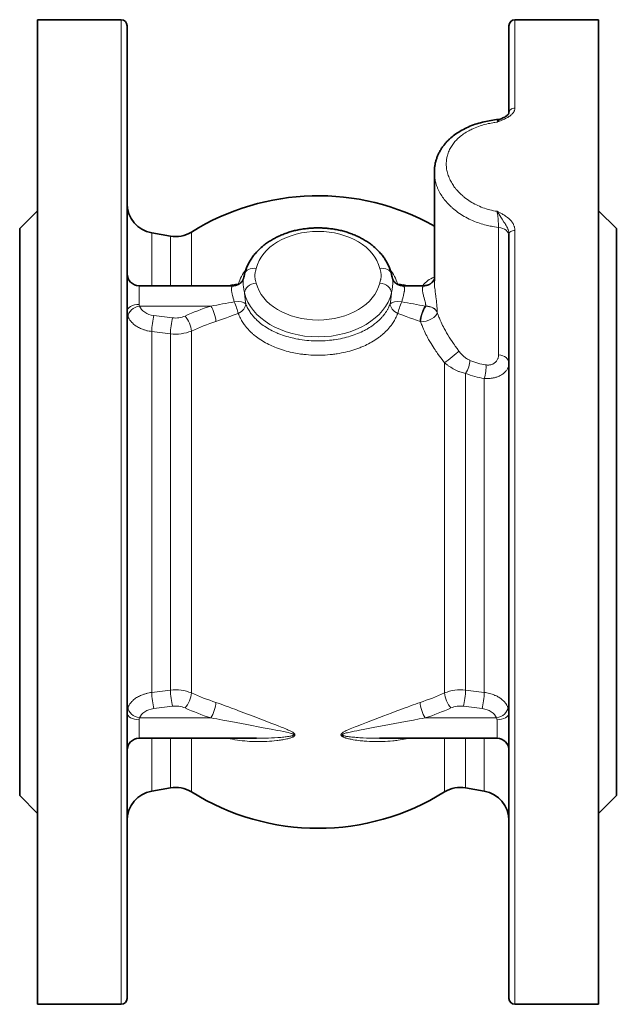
# Model space of a CAD drawing. Header units: inches. Extents: x 2881 to 3623, y 240 to 857.
# Tile 1 of 7: x 2881 to 2981, y 449 to 614. Entities that reach past the tile are written whole.
import ezdxf

# ---------------------------------------------------------------- set-up
doc = ezdxf.new("R2010")
doc.units = ezdxf.units.IN
doc.header["$MEASUREMENT"] = 0

msp = doc.modelspace()

# ---------------------------------------------------------------- linework, layer by layer
at = {"color": 7, "lineweight": 35}
for p, q in [((2884.12, 614.09), (2884.12, 459.19)), ((2978.12, 614.09), (2978.12, 459.19)), ((2899.12, 613.09), (2899.12, 460.07)), ((2881.12, 579.09), (2881.12, 489.91)), ((2963.12, 578.18), (2963.12, 460.07)), ((2981.12, 579.09), (2981.12, 489.91)), ((2881.12, 569.09), (2881.12, 498.68))]:
    msp.add_line(p, q, dxfattribs=at)
at = {"color": 7, "lineweight": 35, "ltscale": 0.35}
for p, q in [((2898.12, 614.09), (2884.12, 614.09)), ((2978.12, 614.09), (2964.12, 614.09)), ((2898.12, 449.09), (2884.12, 449.09)), ((2978.12, 449.09), (2964.12, 449.09))]:
    msp.add_line(p, q, dxfattribs=at)
at = {"color": 7, "lineweight": 13}
for p, q in [((2898.12, 614.09), (2898.12, 459.19)), ((2961.39, 579.28), (2961.39, 557.95)), ((2964.12, 578.75), (2964.12, 459.19)), ((2903.25, 561.84), (2903.25, 501.35)), ((2906.37, 561.45), (2906.37, 501.74)), ((2909.89, 561.92), (2909.89, 501.27)), ((2952.34, 556.59), (2952.34, 501.27)), ((2955.86, 554.81), (2955.86, 501.74)), ((2958.98, 553.96), (2958.98, 501.35))]:
    msp.add_line(p, q, dxfattribs=at)
at = {"color": 7, "lineweight": 13, "ltscale": 0.370224}
msp.add_line((2964.12, 614.09), (2964.12, 599.28), dxfattribs=at)
at = {"color": 7, "lineweight": 35, "ltscale": 0.365736}
msp.add_line((2963.12, 613.09), (2963.12, 598.46), dxfattribs=at)
at = {"color": 7, "lineweight": 35, "ltscale": 0.45423}
msp.add_line((2950.62, 570.35), (2950.62, 588.52), dxfattribs=at)
at = {"color": 7, "lineweight": 35, "ltscale": 0.106066}
for p, q in [((2881.12, 579.09), (2884.12, 582.09)), ((2981.12, 579.09), (2978.12, 582.09)), ((2881.12, 484.09), (2884.12, 481.09)), ((2981.12, 484.09), (2978.12, 481.09))]:
    msp.add_line(p, q, dxfattribs=at)
at = {"color": 7, "lineweight": 13, "ltscale": 0.221175}
msp.add_line((2903.25, 578.36), (2903.25, 569.52), dxfattribs=at)
at = {"color": 7, "lineweight": 35, "ltscale": 0.079336}
for p, q in [((2906.37, 577.81), (2903.25, 578.36)), ((2906.37, 485.37), (2903.25, 484.82)), ((2955.86, 485.37), (2958.98, 484.82))]:
    msp.add_line(p, q, dxfattribs=at)
at = {"color": 7, "lineweight": 13, "ltscale": 0.207399}
msp.add_line((2906.37, 577.81), (2906.37, 569.52), dxfattribs=at)
at = {"color": 7, "lineweight": 13, "ltscale": 0.224543}
msp.add_line((2909.89, 578.5), (2909.89, 569.52), dxfattribs=at)
at = {"color": 7, "lineweight": 13, "ltscale": 0.078194}
for p, q in [((2901.12, 569.52), (2901.12, 566.39)), ((2901.12, 496.8), (2901.12, 493.67)), ((2961.12, 496.8), (2961.12, 493.67))]:
    msp.add_line(p, q, dxfattribs=at)
at = {"color": 7, "lineweight": 35, "ltscale": 0.394463}
msp.add_line((2916.89, 569.52), (2901.12, 569.52), dxfattribs=at)
at = {"color": 7, "lineweight": 35, "ltscale": 0.088928}
msp.add_line((2948.89, 569.52), (2945.34, 569.52), dxfattribs=at)
at = {"color": 7, "lineweight": 13, "ltscale": 0.298502}
for p, q in [((2913.15, 566.1), (2901.21, 566.1)), ((2961.02, 497.08), (2949.08, 497.08))]:
    msp.add_line(p, q, dxfattribs=at)
at = {"color": 7, "lineweight": 13, "ltscale": 0.002343}
msp.add_line((2949.18, 566.1), (2949.08, 566.1), dxfattribs=at)
at = {"color": 7, "lineweight": 13, "ltscale": 0.002472}
msp.add_line((2949.18, 566.07), (2949.08, 566.1), dxfattribs=at)
at = {"color": 7, "lineweight": 13, "ltscale": 0.000788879}
for p, q in [((2949.18, 566.07), (2949.18, 566.1)), ((2951.1, 565.05), (2951.1, 565.08))]:
    msp.add_line(p, q, dxfattribs=at)
at = {"color": 7, "lineweight": 13, "ltscale": 0.078741}
for p, q in [((2906.72, 564.14), (2903.59, 564.53)), ((2906.72, 499.05), (2903.59, 498.66)), ((2958.64, 498.66), (2955.51, 499.05))]:
    msp.add_line(p, q, dxfattribs=at)
at = {"color": 7, "lineweight": 13, "ltscale": 0.002355}
msp.add_line((2948.32, 563.49), (2948.23, 563.52), dxfattribs=at)
at = {"color": 7, "lineweight": 13, "ltscale": 0.078736}
for p, q in [((2906.37, 561.45), (2903.25, 561.84)), ((2906.37, 501.74), (2903.25, 501.35)), ((2958.98, 501.35), (2955.86, 501.74))]:
    msp.add_line(p, q, dxfattribs=at)
at = {"color": 7, "lineweight": 35, "ltscale": 0.114766}
msp.add_line((2881.12, 498.68), (2881.12, 494.09), dxfattribs=at)
at = {"color": 7, "lineweight": 13, "ltscale": 0.298501}
msp.add_line((2913.15, 497.08), (2901.21, 497.08), dxfattribs=at)
at = {"color": 7, "lineweight": 35, "ltscale": 0.491547}
msp.add_line((2920.78, 493.67), (2901.12, 493.67), dxfattribs=at)
at = {"color": 7, "lineweight": 13, "ltscale": 0.078035}
for p, q in [((2903.25, 493.67), (2903.25, 490.55)), ((2958.98, 493.67), (2958.98, 490.55))]:
    msp.add_line(p, q, dxfattribs=at)
at = {"color": 7, "lineweight": 13, "ltscale": 0.065944}
for p, q in [((2906.37, 493.67), (2906.37, 491.03)), ((2955.86, 493.67), (2955.86, 491.03))]:
    msp.add_line(p, q, dxfattribs=at)
at = {"color": 7, "lineweight": 13, "ltscale": 0.080991}
for p, q in [((2909.89, 493.67), (2909.89, 490.43)), ((2952.34, 493.67), (2952.34, 490.43))]:
    msp.add_line(p, q, dxfattribs=at)
at = {"color": 7, "lineweight": 35, "ltscale": 0.491546}
msp.add_line((2961.12, 493.67), (2941.45, 493.67), dxfattribs=at)
at = {"color": 7, "lineweight": 13, "ltscale": 0.143141}
for p, q in [((2903.25, 490.55), (2903.25, 484.82)), ((2958.98, 490.55), (2958.98, 484.82))]:
    msp.add_line(p, q, dxfattribs=at)
at = {"color": 7, "lineweight": 13, "ltscale": 0.141455}
for p, q in [((2906.37, 491.03), (2906.37, 485.37)), ((2955.86, 491.03), (2955.86, 485.37))]:
    msp.add_line(p, q, dxfattribs=at)
at = {"color": 7, "lineweight": 13, "ltscale": 0.143553}
for p, q in [((2909.89, 490.43), (2909.89, 484.69)), ((2952.34, 490.43), (2952.34, 484.69))]:
    msp.add_line(p, q, dxfattribs=at)
at = {"color": 7, "lineweight": 35, "ltscale": 0.14537}
for p, q in [((2881.12, 489.91), (2881.12, 484.09)), ((2981.12, 489.91), (2981.12, 484.09))]:
    msp.add_line(p, q, dxfattribs=at)
at = {"color": 7, "lineweight": 35, "ltscale": 0.252486}
for p, q in [((2884.12, 459.19), (2884.12, 449.09)), ((2978.12, 459.19), (2978.12, 449.09))]:
    msp.add_line(p, q, dxfattribs=at)
at = {"color": 7, "lineweight": 13, "ltscale": 0.252486}
for p, q in [((2898.12, 459.19), (2898.12, 449.09)), ((2964.12, 459.19), (2964.12, 449.09))]:
    msp.add_line(p, q, dxfattribs=at)
at = {"color": 7, "lineweight": 35, "ltscale": 0.249426}
for p, q in [((2899.12, 460.07), (2899.12, 450.09)), ((2963.12, 460.07), (2963.12, 450.09))]:
    msp.add_line(p, q, dxfattribs=at)
at = {"color": 7, "lineweight": 13}
for points in [[(2964.12, 599.28), (2964.11, 599.2), (2964.1, 599.11), (2964.09, 599.03), (2964.06, 598.94), (2964.03, 598.86), (2964.01, 598.81), (2963.99, 598.76), (2963.97, 598.71), (2963.94, 598.66), (2963.88, 598.56), (2963.81, 598.47), (2963.74, 598.38), (2963.66, 598.29), (2963.58, 598.21), (2963.49, 598.13), (2963.43, 598.08), (2963.37, 598.03), (2963.25, 597.93), (2963.12, 597.85), (2963.03, 597.79), (2962.94, 597.73), (2962.85, 597.68), (2962.76, 597.63), (2962.57, 597.53), (2962.39, 597.44), (2962.25, 597.38), (2962.12, 597.32), (2961.92, 597.23), (2961.72, 597.15), (2961.41, 597.03), (2961.19, 596.95), (2961.12, 596.92)], [(2961.95, 597.54), (2961.83, 597.48), (2961.72, 597.42), (2961.66, 597.38), (2961.6, 597.35), (2961.55, 597.31), (2961.49, 597.27), (2961.38, 597.18), (2961.28, 597.08), (2961.24, 597.04), (2961.16, 596.96), (2961.12, 596.92)], [(2961.31, 597.37), (2961.3, 597.36), (2961.28, 597.35), (2961.27, 597.34), (2961.26, 597.32), (2961.24, 597.29), (2961.22, 597.25), (2961.19, 597.16), (2961.15, 597.05), (2961.12, 596.92)], [(2961.12, 581.98), (2960.81, 582.03), (2960.51, 582.09), (2960.21, 582.16), (2959.92, 582.23), (2959.62, 582.31), (2959.33, 582.4), (2959.05, 582.49), (2958.76, 582.59), (2958.48, 582.7), (2958.2, 582.82), (2957.93, 582.94), (2957.66, 583.06), (2957.4, 583.2), (2957.14, 583.34), (2956.88, 583.48), (2956.63, 583.64), (2956.39, 583.79), (2956.15, 583.96), (2955.92, 584.12), (2955.69, 584.3), (2955.58, 584.39), (2955.47, 584.48), (2955.37, 584.57), (2955.26, 584.66), (2955.09, 584.81), (2954.93, 584.97), (2954.78, 585.12), (2954.62, 585.28), (2954.48, 585.45), (2954.3, 585.65), (2954.22, 585.75), (2954.14, 585.85), (2954.02, 586), (2953.91, 586.16), (2953.8, 586.32), (2953.69, 586.48), (2953.58, 586.66), (2953.47, 586.84), (2953.37, 587.02), (2953.28, 587.21), (2953.19, 587.39), (2953.11, 587.58), (2953.03, 587.79), (2952.95, 588), (2952.88, 588.21), (2952.82, 588.42), (2952.77, 588.63), (2952.72, 588.84), (2952.68, 589.05), (2952.66, 589.27), (2952.64, 589.37), (2952.63, 589.48), (2952.62, 589.64), (2952.62, 589.8), (2952.62, 589.96), (2952.62, 590.12), (2952.63, 590.32), (2952.64, 590.43), (2952.65, 590.53), (2952.66, 590.63), (2952.68, 590.74), (2952.7, 590.87), (2952.72, 591.01), (2952.75, 591.14), (2952.78, 591.24), (2952.8, 591.35), (2952.86, 591.54), (2952.93, 591.74), (2953, 591.94), (2953.08, 592.13), (2953.17, 592.32), (2953.27, 592.51), (2953.36, 592.68), (2953.47, 592.85), (2953.58, 593.02), (2953.69, 593.19), (2953.81, 593.35), (2953.94, 593.51), (2954.07, 593.67), (2954.19, 593.8), (2954.32, 593.93), (2954.45, 594.07), (2954.58, 594.19), (2954.67, 594.28), (2954.76, 594.36), (2954.95, 594.52), (2955.14, 594.67), (2955.33, 594.81), (2955.53, 594.96), (2955.74, 595.09), (2955.95, 595.22), (2956.16, 595.35), (2956.38, 595.47), (2956.55, 595.57), (2956.73, 595.66), (2956.91, 595.74), (2957.04, 595.81), (2957.18, 595.87), (2957.46, 595.99), (2957.74, 596.1), (2958.01, 596.2), (2958.28, 596.29), (2958.55, 596.38), (2958.82, 596.46), (2959.1, 596.54), (2959.38, 596.61), (2959.64, 596.67), (2959.89, 596.72), (2960.15, 596.77), (2960.41, 596.82), (2960.59, 596.85), (2960.76, 596.87), (2961.12, 596.92)], [(2961.39, 579.28), (2961.04, 579.33), (2960.69, 579.38), (2960.34, 579.43), (2960.17, 579.47), (2959.99, 579.5), (2959.77, 579.55), (2959.54, 579.6), (2959.31, 579.66), (2959.02, 579.73), (2958.73, 579.81), (2958.44, 579.9), (2958.16, 579.99), (2957.88, 580.09), (2957.6, 580.19), (2957.32, 580.3), (2957.03, 580.42), (2956.74, 580.55), (2956.45, 580.69), (2956.17, 580.83), (2955.89, 580.98), (2955.62, 581.13), (2955.35, 581.29), (2955.09, 581.45), (2954.83, 581.62), (2954.58, 581.8), (2954.33, 581.98), (2954.09, 582.17), (2953.86, 582.36), (2953.63, 582.55), (2953.52, 582.65), (2953.41, 582.75), (2953.3, 582.85), (2953.2, 582.96), (2953.04, 583.11), (2952.89, 583.27), (2952.74, 583.43), (2952.6, 583.6), (2952.44, 583.79), (2952.29, 583.98), (2952.14, 584.17), (2952, 584.37), (2951.87, 584.57), (2951.74, 584.77), (2951.62, 584.98), (2951.49, 585.2), (2951.38, 585.42), (2951.27, 585.65), (2951.17, 585.87), (2951.12, 585.99), (2951.08, 586.1), (2951.03, 586.22), (2950.99, 586.33), (2950.93, 586.53), (2950.87, 586.73), (2950.81, 586.93), (2950.77, 587.13), (2950.73, 587.33), (2950.69, 587.53), (2950.66, 587.74), (2950.64, 587.93), (2950.63, 588.13), (2950.62, 588.32), (2950.62, 588.52)], [(2961.39, 579.28), (2961.38, 579.58), (2961.37, 579.92), (2961.34, 580.28), (2961.33, 580.48), (2961.31, 580.69), (2961.29, 580.86), (2961.27, 581.03), (2961.24, 581.27), (2961.21, 581.51), (2961.17, 581.73), (2961.14, 581.86), (2961.12, 581.98)], [(2964.12, 578.75), (2964.11, 578.87), (2964.1, 578.98), (2964.09, 579.09), (2964.07, 579.21), (2964.05, 579.32), (2964.03, 579.38), (2964.01, 579.45), (2963.98, 579.52), (2963.96, 579.58), (2963.91, 579.71), (2963.86, 579.82), (2963.8, 579.93), (2963.74, 580.03), (2963.67, 580.13), (2963.63, 580.2), (2963.58, 580.26), (2963.48, 580.38), (2963.43, 580.44), (2963.38, 580.5), (2963.27, 580.62), (2963.15, 580.73), (2963.04, 580.83), (2962.96, 580.89), (2962.88, 580.95), (2962.73, 581.07), (2962.57, 581.18), (2962.42, 581.28), (2962.26, 581.37), (2962.11, 581.46), (2961.96, 581.54), (2961.77, 581.65), (2961.64, 581.71), (2961.39, 581.84), (2961.12, 581.98)], [(2963.12, 578.18), (2963.11, 578.24), (2963.11, 578.31), (2963.1, 578.43), (2963.08, 578.55), (2963.05, 578.67), (2963.02, 578.79), (2963, 578.87), (2962.97, 578.94), (2962.94, 579.01), (2962.91, 579.09), (2962.85, 579.23), (2962.78, 579.38), (2962.71, 579.5), (2962.64, 579.62), (2962.55, 579.77), (2962.46, 579.93), (2962.29, 580.18), (2961.97, 580.69), (2961.77, 580.99), (2961.59, 581.28), (2961.4, 581.56), (2961.31, 581.69), (2961.17, 581.91), (2961.12, 581.98)], [(2920.76, 572.42), (2920.74, 572.33), (2920.7, 572.16), (2920.63, 571.9), (2920.61, 571.81), (2920.59, 571.71), (2920.57, 571.59), (2920.55, 571.47), (2920.54, 571.36), (2920.53, 571.24), (2920.53, 571.13), (2920.54, 571.01), (2920.55, 570.9), (2920.57, 570.79), (2920.59, 570.68), (2920.61, 570.58), (2920.66, 570.37), (2920.71, 570.17), (2920.76, 569.96)], [(2941.47, 569.96), (2941.49, 570.05), (2941.54, 570.22), (2941.6, 570.48), (2941.62, 570.58), (2941.64, 570.67), (2941.66, 570.79), (2941.68, 570.91), (2941.69, 571.02), (2941.7, 571.14), (2941.7, 571.25), (2941.69, 571.37), (2941.68, 571.49), (2941.66, 571.59), (2941.64, 571.7), (2941.62, 571.8), (2941.57, 572.01), (2941.52, 572.21), (2941.47, 572.42)], [(2916.89, 569.52), (2916.86, 569.51), (2916.82, 569.5), (2916.79, 569.48), (2916.76, 569.45), (2916.73, 569.42), (2916.7, 569.38), (2916.68, 569.33), (2916.66, 569.29), (2916.65, 569.24), (2916.64, 569.2), (2916.63, 569.15), (2916.62, 569.06), (2916.62, 569.01), (2916.62, 568.95), (2916.62, 568.83), (2916.63, 568.71), (2916.64, 568.61), (2916.65, 568.51), (2916.67, 568.41), (2916.69, 568.3), (2916.72, 568.2), (2916.74, 568.09), (2916.8, 567.87), (2916.84, 567.73), (2916.92, 567.44), (2916.99, 567.16), (2917.03, 567.02), (2917.08, 566.82)], [(2918.64, 570.73), (2918.61, 570.6), (2918.6, 570.47), (2918.58, 570.33), (2918.58, 570.18), (2918.57, 570.03), (2918.58, 569.93), (2918.58, 569.83), (2918.59, 569.62), (2918.62, 569.41), (2918.64, 569.22), (2918.67, 569.03), (2918.7, 568.79), (2918.73, 568.63), (2918.79, 568.31)], [(2943.44, 568.31), (2943.5, 568.63), (2943.53, 568.79), (2943.57, 569.03), (2943.59, 569.22), (2943.62, 569.4), (2943.63, 569.57), (2943.65, 569.74), (2943.65, 569.91), (2943.66, 570.09), (2943.65, 570.27), (2943.65, 570.35), (2943.64, 570.43), (2943.63, 570.51), (2943.62, 570.59), (2943.61, 570.66), (2943.59, 570.73)], [(2945.15, 566.82), (2945.2, 567.01), (2945.24, 567.15), (2945.31, 567.43), (2945.38, 567.68), (2945.42, 567.81), (2945.47, 568), (2945.5, 568.14), (2945.53, 568.28), (2945.57, 568.45), (2945.58, 568.54), (2945.59, 568.62), (2945.61, 568.73), (2945.61, 568.84), (2945.62, 568.94), (2945.61, 569.03), (2945.6, 569.12), (2945.59, 569.2), (2945.57, 569.27), (2945.55, 569.34), (2945.53, 569.37), (2945.52, 569.39), (2945.5, 569.42), (2945.49, 569.44), (2945.46, 569.47), (2945.43, 569.49), (2945.4, 569.51), (2945.37, 569.51), (2945.34, 569.52)], [(2948.89, 569.52), (2948.86, 569.52), (2948.84, 569.51), (2948.81, 569.49), (2948.78, 569.47), (2948.76, 569.45), (2948.73, 569.42), (2948.71, 569.39), (2948.7, 569.37), (2948.68, 569.34), (2948.66, 569.28), (2948.64, 569.22), (2948.63, 569.14), (2948.62, 569.07), (2948.62, 569.01), (2948.62, 568.96), (2948.62, 568.89), (2948.62, 568.83), (2948.63, 568.7), (2948.65, 568.56), (2948.67, 568.41), (2948.7, 568.27), (2948.73, 568.12), (2948.79, 567.91), (2948.82, 567.78), (2948.9, 567.51), (2948.98, 567.2), (2949.02, 567.05), (2949.08, 566.83), (2949.11, 566.67), (2949.14, 566.52), (2949.16, 566.37), (2949.17, 566.3), (2949.17, 566.23), (2949.18, 566.17), (2949.18, 566.1)], [(2950.62, 570.35), (2950.62, 570.14), (2950.63, 569.92), (2950.64, 569.68), (2950.66, 569.51), (2950.67, 569.32), (2950.7, 569.06), (2950.73, 568.8), (2950.77, 568.44), (2950.8, 568.2), (2950.86, 567.72), (2950.93, 567.25), (2950.95, 567.02), (2951, 566.67), (2951.02, 566.41), (2951.05, 566.15), (2951.06, 565.96), (2951.08, 565.78), (2951.09, 565.54), (2951.1, 565.3), (2951.1, 565.08)], [(2918.79, 568.31), (2918.87, 567.69), (2918.92, 567.28), (2918.98, 566.77), (2919.02, 566.47)], [(2943.22, 566.47), (2943.25, 566.77), (2943.31, 567.28), (2943.36, 567.69), (2943.44, 568.31)], [(2919.02, 566.47), (2919.09, 566.27), (2919.18, 566.08), (2919.27, 565.89), (2919.36, 565.71), (2919.46, 565.52), (2919.57, 565.34), (2919.67, 565.19), (2919.77, 565.03), (2919.88, 564.88), (2919.99, 564.73), (2920.07, 564.63), (2920.14, 564.53), (2920.3, 564.34), (2920.44, 564.19), (2920.58, 564.03), (2920.73, 563.89), (2920.88, 563.74), (2920.98, 563.65), (2921.08, 563.55), (2921.18, 563.46), (2921.29, 563.37), (2921.5, 563.2), (2921.72, 563.03), (2921.95, 562.86), (2922.17, 562.71), (2922.41, 562.55), (2922.66, 562.4), (2922.91, 562.25), (2923.17, 562.11), (2923.43, 561.97), (2923.69, 561.84), (2923.96, 561.72), (2924.23, 561.6), (2924.39, 561.53), (2924.55, 561.47), (2924.71, 561.4), (2924.87, 561.34), (2925.19, 561.23), (2925.52, 561.12), (2925.85, 561.01), (2926.16, 560.93), (2926.46, 560.84), (2926.77, 560.77), (2927.08, 560.7), (2927.39, 560.63), (2927.71, 560.57), (2927.9, 560.54), (2928.09, 560.51), (2928.46, 560.45), (2928.84, 560.4), (2929.23, 560.36), (2929.6, 560.33), (2929.98, 560.3), (2930.36, 560.28), (2930.74, 560.27), (2931.12, 560.27)], [(2931.12, 560.27), (2931.51, 560.27), (2931.9, 560.29), (2932.29, 560.3), (2932.68, 560.33), (2933.06, 560.37), (2933.26, 560.39), (2933.45, 560.41), (2933.65, 560.43), (2933.84, 560.46), (2934.18, 560.51), (2934.52, 560.57), (2934.86, 560.64), (2935.2, 560.71), (2935.54, 560.79), (2935.87, 560.87), (2936.2, 560.96), (2936.53, 561.06), (2936.86, 561.17), (2937.16, 561.27), (2937.46, 561.38), (2937.76, 561.5), (2938.06, 561.62), (2938.35, 561.75), (2938.64, 561.89), (2938.92, 562.03), (2939.06, 562.11), (2939.2, 562.18), (2939.34, 562.26), (2939.48, 562.34), (2939.73, 562.49), (2939.97, 562.65), (2940.22, 562.81), (2940.34, 562.9), (2940.45, 562.99), (2940.61, 563.1), (2940.76, 563.22), (2940.91, 563.35), (2941.11, 563.51), (2941.29, 563.68), (2941.48, 563.86), (2941.66, 564.04), (2941.83, 564.23), (2941.92, 564.32), (2942, 564.42), (2942.11, 564.55), (2942.21, 564.69), (2942.31, 564.82), (2942.45, 565.01), (2942.58, 565.21), (2942.7, 565.41), (2942.76, 565.51), (2942.82, 565.61), (2942.91, 565.78), (2942.99, 565.95), (2943.07, 566.12), (2943.15, 566.29), (2943.22, 566.47)], [(2899.27, 564.37), (2899.32, 564.24), (2899.38, 564.11), (2899.45, 563.99), (2899.52, 563.86), (2899.6, 563.74), (2899.69, 563.62), (2899.78, 563.5), (2899.88, 563.39), (2899.94, 563.33), (2900, 563.27), (2900.06, 563.21), (2900.13, 563.15), (2900.26, 563.03), (2900.4, 562.92), (2900.55, 562.81), (2900.7, 562.71), (2900.86, 562.61), (2901.02, 562.52), (2901.19, 562.43), (2901.36, 562.35), (2901.54, 562.28), (2901.72, 562.21), (2901.9, 562.14), (2902.04, 562.1), (2902.19, 562.05), (2902.34, 562.01), (2902.45, 561.98), (2902.56, 561.96), (2902.79, 561.91), (2903.02, 561.87), (2903.25, 561.84)], [(2914, 563.52), (2914.63, 563.73), (2915.25, 563.95), (2915.79, 564.15), (2916.34, 564.35), (2917.04, 564.61), (2917.75, 564.88)], [(2917.75, 564.88), (2917.83, 564.67), (2917.92, 564.46), (2918.01, 564.26), (2918.11, 564.06), (2918.21, 563.86), (2918.32, 563.67), (2918.43, 563.5), (2918.53, 563.33), (2918.65, 563.16), (2918.76, 563), (2918.84, 562.9), (2918.92, 562.79), (2919, 562.69), (2919.09, 562.58), (2919.24, 562.39), (2919.41, 562.21), (2919.58, 562.03), (2919.75, 561.85), (2919.93, 561.68), (2920.11, 561.52), (2920.22, 561.42), (2920.33, 561.32), (2920.44, 561.23), (2920.56, 561.13), (2920.79, 560.95), (2921.03, 560.78), (2921.27, 560.61), (2921.53, 560.44), (2921.79, 560.27), (2922.06, 560.11), (2922.33, 559.96), (2922.6, 559.81), (2922.88, 559.67), (2923.16, 559.53), (2923.4, 559.42), (2923.65, 559.31), (2923.9, 559.21), (2924.16, 559.11), (2924.33, 559.04), (2924.5, 558.98), (2924.84, 558.86), (2925.16, 558.75), (2925.48, 558.66), (2925.8, 558.57), (2926.12, 558.48), (2926.45, 558.4), (2926.78, 558.32), (2927.07, 558.26), (2927.37, 558.21), (2927.66, 558.15), (2927.96, 558.1), (2928.16, 558.07), (2928.36, 558.05), (2928.56, 558.02), (2928.76, 558), (2929.15, 557.96), (2929.54, 557.92), (2929.94, 557.9), (2930.33, 557.88), (2930.72, 557.87), (2931.12, 557.86)], [(2931.12, 557.86), (2931.52, 557.87), (2931.92, 557.88), (2932.33, 557.9), (2932.73, 557.93), (2933.13, 557.96), (2933.34, 557.98), (2933.54, 558), (2933.74, 558.03), (2933.94, 558.06), (2934.14, 558.08), (2934.34, 558.11), (2934.69, 558.17), (2935.04, 558.24), (2935.39, 558.31), (2935.74, 558.39), (2936.09, 558.48), (2936.44, 558.57), (2936.78, 558.67), (2937.12, 558.77), (2937.46, 558.88), (2937.8, 559), (2938.13, 559.13), (2938.3, 559.19), (2938.46, 559.26), (2938.62, 559.33), (2938.78, 559.4), (2939.05, 559.52), (2939.32, 559.65), (2939.58, 559.79), (2939.84, 559.92), (2940.1, 560.07), (2940.35, 560.22), (2940.62, 560.38), (2940.87, 560.55), (2941.13, 560.72), (2941.25, 560.81), (2941.38, 560.91), (2941.54, 561.03), (2941.7, 561.16), (2941.86, 561.29), (2942.06, 561.46), (2942.26, 561.64), (2942.45, 561.82), (2942.64, 562.01), (2942.82, 562.2), (2942.99, 562.4), (2943.16, 562.6), (2943.33, 562.81), (2943.41, 562.91), (2943.48, 563.02), (2943.6, 563.18), (2943.71, 563.34), (2943.81, 563.51), (2943.92, 563.68), (2944.02, 563.87), (2944.13, 564.07), (2944.22, 564.26), (2944.32, 564.46), (2944.4, 564.67), (2944.48, 564.88)], [(2944.48, 564.88), (2945.19, 564.61), (2945.9, 564.35), (2946.44, 564.14), (2946.99, 563.95), (2947.61, 563.73), (2948.23, 563.52)], [(2951.1, 565.05), (2951.17, 564.83), (2951.25, 564.61), (2951.33, 564.39), (2951.39, 564.23), (2951.46, 564.07), (2951.6, 563.75), (2951.74, 563.43), (2951.89, 563.11), (2952.01, 562.86), (2952.14, 562.61), (2952.27, 562.36), (2952.37, 562.18), (2952.47, 561.99), (2952.68, 561.63), (2952.9, 561.26), (2953.12, 560.89), (2953.35, 560.53), (2953.58, 560.18), (2953.82, 559.83), (2953.97, 559.61), (2954.12, 559.39), (2954.43, 558.97), (2954.74, 558.55)], [(2948.32, 563.49), (2948.37, 563.33), (2948.43, 563.17), (2948.48, 563.01), (2948.55, 562.85), (2948.67, 562.53), (2948.8, 562.22), (2948.94, 561.91), (2949.09, 561.6), (2949.21, 561.36), (2949.33, 561.12), (2949.46, 560.88), (2949.55, 560.7), (2949.65, 560.52), (2949.85, 560.16), (2950.06, 559.81), (2950.24, 559.53), (2950.42, 559.25), (2950.6, 558.97), (2950.73, 558.77), (2950.87, 558.56), (2951.01, 558.36), (2951.16, 558.15), (2951.45, 557.75), (2951.74, 557.36), (2952.04, 556.97), (2952.34, 556.59)], [(2956.56, 557.01), (2956.43, 557.07), (2956.29, 557.13), (2956.16, 557.21), (2956.03, 557.29), (2955.9, 557.38), (2955.77, 557.48), (2955.7, 557.54), (2955.62, 557.6), (2955.48, 557.73), (2955.33, 557.86), (2955.2, 558), (2955.06, 558.15), (2954.95, 558.28), (2954.84, 558.41), (2954.74, 558.55)], [(2961.39, 557.95), (2961.39, 557.84), (2961.38, 557.73), (2961.36, 557.61), (2961.33, 557.5), (2961.3, 557.39), (2961.26, 557.29), (2961.22, 557.18), (2961.17, 557.08), (2961.11, 556.99), (2961.04, 556.89), (2960.97, 556.8), (2960.93, 556.76), (2960.89, 556.72), (2960.85, 556.68), (2960.8, 556.64), (2960.71, 556.57), (2960.62, 556.51), (2960.53, 556.45), (2960.42, 556.39), (2960.32, 556.35), (2960.21, 556.31), (2960.09, 556.28), (2959.97, 556.25), (2959.85, 556.23), (2959.73, 556.22), (2959.61, 556.22), (2959.49, 556.22), (2959.37, 556.23), (2959.25, 556.24)], [(2955.86, 554.81), (2955.67, 554.85), (2955.48, 554.9), (2955.29, 554.96), (2955.1, 555.01), (2954.91, 555.08), (2954.8, 555.12), (2954.69, 555.16), (2954.57, 555.21), (2954.46, 555.26), (2954.23, 555.36), (2954.01, 555.47), (2953.79, 555.59), (2953.58, 555.71), (2953.37, 555.84), (2953.16, 555.97), (2952.96, 556.11), (2952.85, 556.18), (2952.75, 556.26), (2952.54, 556.43), (2952.34, 556.59)], [(2963.12, 556.55), (2963.11, 556.44), (2963.1, 556.32), (2963.09, 556.21), (2963.06, 556.09), (2963.03, 555.98), (2962.99, 555.87), (2962.95, 555.76), (2962.9, 555.65), (2962.85, 555.56), (2962.8, 555.47), (2962.74, 555.38), (2962.68, 555.29), (2962.62, 555.22), (2962.55, 555.14), (2962.49, 555.07), (2962.44, 555.02), (2962.38, 554.97), (2962.27, 554.87), (2962.16, 554.77), (2962.03, 554.68), (2961.9, 554.6), (2961.77, 554.52), (2961.63, 554.44), (2961.48, 554.37), (2961.35, 554.31), (2961.21, 554.26), (2961.08, 554.21), (2960.93, 554.17), (2960.81, 554.13), (2960.68, 554.1), (2960.55, 554.07), (2960.45, 554.05), (2960.35, 554.03), (2960.16, 554), (2959.97, 553.98), (2959.77, 553.96), (2959.58, 553.95), (2959.38, 553.95), (2959.18, 553.95), (2958.98, 553.96)], [(2899.27, 498.82), (2899.32, 498.95), (2899.38, 499.07), (2899.45, 499.2), (2899.52, 499.33), (2899.6, 499.45), (2899.69, 499.57), (2899.78, 499.68), (2899.88, 499.8), (2899.94, 499.86), (2900, 499.92), (2900.06, 499.98), (2900.13, 500.04), (2900.26, 500.16), (2900.4, 500.27), (2900.55, 500.38), (2900.7, 500.48), (2900.86, 500.57), (2901.02, 500.67), (2901.19, 500.75), (2901.36, 500.83), (2901.54, 500.91), (2901.72, 500.98), (2901.9, 501.04), (2902.04, 501.09), (2902.19, 501.13), (2902.34, 501.18), (2902.45, 501.2), (2902.56, 501.23), (2902.79, 501.28), (2903.02, 501.32), (2903.25, 501.35)], [(2958.98, 501.35), (2959.2, 501.32), (2959.42, 501.28), (2959.64, 501.24), (2959.86, 501.19), (2960.07, 501.13), (2960.28, 501.06), (2960.48, 500.99), (2960.68, 500.91), (2960.78, 500.87), (2960.88, 500.83), (2961.01, 500.77), (2961.13, 500.71), (2961.26, 500.64), (2961.4, 500.56), (2961.54, 500.47), (2961.68, 500.38), (2961.81, 500.29), (2961.93, 500.19), (2962.06, 500.08), (2962.18, 499.97), (2962.3, 499.85), (2962.41, 499.74), (2962.51, 499.61), (2962.6, 499.49), (2962.69, 499.36), (2962.73, 499.29), (2962.77, 499.23), (2962.83, 499.13), (2962.88, 499.02), (2962.92, 498.92), (2962.96, 498.82)], [(2915.97, 493.67), (2916.17, 493.62), (2916.37, 493.58), (2916.78, 493.5), (2917.19, 493.43), (2917.6, 493.37), (2918.01, 493.31), (2918.42, 493.26), (2918.83, 493.22), (2919.25, 493.18), (2919.66, 493.16), (2920.08, 493.13), (2920.49, 493.12), (2920.9, 493.11), (2921.32, 493.11), (2921.73, 493.12), (2922.14, 493.13), (2922.55, 493.14), (2922.96, 493.17), (2923.37, 493.2), (2923.78, 493.24), (2924.2, 493.28), (2924.4, 493.31), (2924.61, 493.34), (2924.81, 493.36), (2925.01, 493.4), (2925.2, 493.43), (2925.39, 493.46), (2925.65, 493.51), (2925.91, 493.57), (2926.04, 493.6), (2926.17, 493.63), (2926.36, 493.69), (2926.46, 493.72), (2926.55, 493.75), (2926.68, 493.79), (2926.81, 493.84), (2926.87, 493.87), (2926.93, 493.9), (2927, 493.93), (2927.06, 493.97), (2927.1, 494), (2927.13, 494.03), (2927.16, 494.05), (2927.18, 494.07), (2927.2, 494.09), (2927.22, 494.12), (2927.24, 494.15), (2927.25, 494.18), (2927.26, 494.2), (2927.26, 494.24), (2927.26, 494.28), (2927.26, 494.3), (2927.25, 494.32), (2927.24, 494.35), (2927.23, 494.37), (2927.2, 494.41), (2927.18, 494.44), (2927.14, 494.48), (2927.11, 494.52), (2927.07, 494.55), (2927, 494.6), (2926.94, 494.64), (2926.87, 494.69), (2926.8, 494.73), (2926.68, 494.8), (2926.56, 494.86), (2926.45, 494.92), (2926.29, 494.99), (2926.14, 495.06), (2925.95, 495.15), (2925.74, 495.23), (2925.47, 495.35), (2925.2, 495.46), (2924.94, 495.56), (2924.42, 495.76), (2924.07, 495.9), (2923.35, 496.17), (2921.8, 496.76), (2920.25, 497.36), (2918.71, 497.95), (2917.79, 498.3), (2917.33, 498.47), (2916.63, 498.73), (2916.1, 498.93), (2915.56, 499.12), (2915.15, 499.27), (2914.73, 499.42), (2914.37, 499.55), (2914, 499.67)], [(2948.23, 499.67), (2947.85, 499.54), (2947.46, 499.41), (2947.04, 499.26), (2946.62, 499.11), (2946.09, 498.91), (2945.55, 498.71), (2944.83, 498.44), (2944.35, 498.26), (2943.39, 497.89), (2942.16, 497.42), (2939.26, 496.32), (2938.43, 496), (2937.69, 495.71), (2937.32, 495.57), (2937.04, 495.46), (2936.77, 495.35), (2936.52, 495.24), (2936.27, 495.14), (2936.03, 495.03), (2935.85, 494.95), (2935.66, 494.86), (2935.56, 494.8), (2935.45, 494.74), (2935.35, 494.68), (2935.27, 494.63), (2935.19, 494.57), (2935.14, 494.53), (2935.1, 494.49), (2935.07, 494.46), (2935.04, 494.42), (2935.01, 494.38), (2934.99, 494.34), (2934.98, 494.32), (2934.97, 494.3), (2934.97, 494.27), (2934.97, 494.25), (2934.97, 494.21), (2934.98, 494.18), (2934.99, 494.15), (2935, 494.13), (2935.03, 494.1), (2935.05, 494.07), (2935.07, 494.05), (2935.12, 494.01), (2935.16, 493.98), (2935.21, 493.95), (2935.26, 493.92), (2935.31, 493.89), (2935.41, 493.85), (2935.51, 493.81), (2935.61, 493.77), (2935.7, 493.74), (2935.8, 493.71), (2935.9, 493.68), (2936.08, 493.63), (2936.22, 493.59), (2936.35, 493.56), (2936.51, 493.53), (2936.66, 493.5), (2936.83, 493.46), (2936.99, 493.43), (2937.32, 493.38), (2937.65, 493.33), (2937.97, 493.29), (2938.19, 493.26), (2938.4, 493.24), (2938.62, 493.22), (2938.85, 493.2), (2939.29, 493.17), (2939.73, 493.14), (2940.17, 493.12), (2940.61, 493.11), (2941.05, 493.11), (2941.49, 493.11), (2941.92, 493.13), (2942.36, 493.14), (2942.8, 493.17), (2943.23, 493.2), (2943.67, 493.25), (2943.89, 493.27), (2944.11, 493.3), (2944.32, 493.32), (2944.54, 493.35), (2944.88, 493.41), (2945.23, 493.46), (2945.58, 493.53), (2945.92, 493.59), (2946.26, 493.67)], [(2920.78, 493.67), (2921.29, 493.67), (2921.8, 493.68), (2922.31, 493.69), (2922.83, 493.71), (2923.34, 493.73), (2923.85, 493.76), (2924.37, 493.79), (2924.88, 493.83), (2925.14, 493.85), (2925.39, 493.88), (2925.59, 493.9), (2925.79, 493.92), (2926.02, 493.95), (2926.25, 493.98), (2926.4, 494.01), (2926.55, 494.04), (2926.65, 494.06), (2926.75, 494.08), (2926.85, 494.11), (2926.89, 494.12), (2926.94, 494.14), (2926.97, 494.15), (2927, 494.17), (2927.02, 494.19), (2927.05, 494.2), (2927.06, 494.22), (2927.06, 494.23), (2927.07, 494.24), (2927.07, 494.25), (2927.07, 494.26), (2927.07, 494.27), (2927.06, 494.28), (2927.05, 494.3), (2927.04, 494.32), (2927.02, 494.33), (2926.99, 494.35), (2926.97, 494.36), (2926.92, 494.39), (2926.87, 494.41), (2926.79, 494.44), (2926.7, 494.47), (2926.61, 494.5), (2926.44, 494.55), (2926.27, 494.59), (2926.1, 494.63), (2925.85, 494.69), (2925.59, 494.74), (2925.33, 494.8), (2924.81, 494.9), (2924.31, 495), (2923.28, 495.2), (2921.91, 495.45), (2919.18, 495.97), (2917.38, 496.32), (2916.49, 496.48), (2915.82, 496.61), (2915.14, 496.73), (2914.14, 496.91), (2913.64, 497), (2913.15, 497.08)], [(2949.08, 497.08), (2948.59, 497), (2948.09, 496.91), (2947.1, 496.73), (2946.43, 496.61), (2945.77, 496.49), (2944.87, 496.32), (2943.08, 495.98), (2940.38, 495.46), (2938.99, 495.2), (2938.08, 495.03), (2937.62, 494.94), (2937.16, 494.85), (2936.93, 494.8), (2936.48, 494.71), (2936.25, 494.66), (2936.05, 494.61), (2935.86, 494.56), (2935.67, 494.51), (2935.57, 494.48), (2935.49, 494.46), (2935.4, 494.42), (2935.32, 494.39), (2935.26, 494.36), (2935.24, 494.35), (2935.2, 494.32), (2935.19, 494.31), (2935.18, 494.3), (2935.17, 494.29), (2935.16, 494.27), (2935.16, 494.25), (2935.16, 494.24), (2935.17, 494.22), (2935.18, 494.2), (2935.2, 494.19), (2935.23, 494.17), (2935.26, 494.16), (2935.29, 494.14), (2935.33, 494.13), (2935.38, 494.11), (2935.43, 494.09), (2935.54, 494.07), (2935.65, 494.04), (2935.76, 494.02), (2935.9, 494), (2936.04, 493.97), (2936.17, 493.95), (2936.36, 493.93), (2936.54, 493.91), (2936.77, 493.88), (2937, 493.86), (2937.27, 493.84), (2937.53, 493.81), (2937.83, 493.79), (2938.12, 493.77), (2938.68, 493.74), (2939.24, 493.71), (2939.8, 493.69), (2940.35, 493.68), (2940.9, 493.67), (2941.45, 493.67)]]:
    msp.add_lwpolyline(points, dxfattribs=at)
at = {"color": 7, "lineweight": 35}
for points in [[(2950.62, 588.52), (2950.62, 588.66), (2950.62, 588.8), (2950.63, 588.94), (2950.64, 589.08), (2950.65, 589.22), (2950.67, 589.36), (2950.68, 589.5), (2950.7, 589.64), (2950.73, 589.77), (2950.75, 589.91), (2950.78, 590.05), (2950.81, 590.19), (2950.85, 590.32), (2950.88, 590.46), (2950.92, 590.59), (2950.97, 590.73), (2951.01, 590.86), (2951.06, 590.99), (2951.11, 591.12), (2951.16, 591.26), (2951.22, 591.39), (2951.27, 591.51), (2951.33, 591.64), (2951.39, 591.77), (2951.46, 591.9), (2951.53, 592.03), (2951.61, 592.16), (2951.68, 592.29), (2951.76, 592.41), (2951.84, 592.54), (2951.93, 592.66), (2952.01, 592.79), (2952.1, 592.91), (2952.19, 593.03), (2952.28, 593.14), (2952.38, 593.26), (2952.48, 593.38), (2952.57, 593.49), (2952.68, 593.6), (2952.78, 593.71), (2952.87, 593.81), (2952.97, 593.9), (2953.07, 594), (2953.17, 594.09), (2953.37, 594.28), (2953.58, 594.45), (2953.79, 594.63), (2954.01, 594.79), (2954.24, 594.95), (2954.47, 595.11), (2954.71, 595.27), (2954.97, 595.43), (2955.23, 595.57), (2955.49, 595.72), (2955.76, 595.85), (2956.03, 595.99), (2956.31, 596.11), (2956.59, 596.23), (2956.87, 596.34), (2957.16, 596.45), (2957.45, 596.56), (2957.75, 596.65), (2958.05, 596.75), (2958.35, 596.83), (2958.66, 596.91), (2958.96, 596.99), (2959.25, 597.05), (2959.54, 597.11), (2959.83, 597.17), (2960.12, 597.22), (2960.42, 597.26), (2960.71, 597.3), (2961.01, 597.34), (2961.31, 597.37)], [(2963.12, 598.46), (2963.11, 598.45), (2963.1, 598.41), (2963.09, 598.38), (2963.06, 598.33), (2963.02, 598.27), (2962.97, 598.21), (2962.91, 598.14), (2962.83, 598.07), (2962.75, 598.01), (2962.66, 597.94), (2962.54, 597.86), (2962.41, 597.78), (2962.28, 597.71), (2962.12, 597.62), (2961.95, 597.54)], [(2918.82, 571.47), (2918.86, 571.65), (2918.91, 571.82), (2918.96, 571.99), (2919.02, 572.17), (2919.08, 572.34), (2919.14, 572.51), (2919.21, 572.67), (2919.28, 572.84), (2919.36, 573.01), (2919.44, 573.17), (2919.52, 573.33), (2919.61, 573.49), (2919.7, 573.65), (2919.8, 573.81), (2919.89, 573.96), (2920, 574.11), (2920.1, 574.26), (2920.21, 574.41), (2920.32, 574.56), (2920.43, 574.71), (2920.55, 574.85), (2920.67, 574.99), (2920.8, 575.13), (2920.92, 575.27), (2921.13, 575.48), (2921.35, 575.69), (2921.57, 575.89), (2921.8, 576.09), (2922.04, 576.29), (2922.19, 576.4), (2922.34, 576.52), (2922.5, 576.63), (2922.65, 576.74), (2922.82, 576.85), (2922.98, 576.96), (2923.14, 577.06), (2923.31, 577.16), (2923.48, 577.26), (2923.65, 577.36), (2923.82, 577.45), (2923.99, 577.54), (2924.17, 577.63), (2924.35, 577.72), (2924.53, 577.81), (2924.71, 577.89), (2924.89, 577.97), (2925.08, 578.05), (2925.27, 578.12), (2925.45, 578.19), (2925.64, 578.26), (2925.83, 578.33), (2926.03, 578.4), (2926.22, 578.46), (2926.41, 578.52), (2926.61, 578.58), (2926.81, 578.63), (2927, 578.69), (2927.2, 578.74), (2927.4, 578.78), (2927.6, 578.83), (2927.81, 578.87), (2928.01, 578.91), (2928.21, 578.95), (2928.42, 578.98), (2928.62, 579.02), (2928.83, 579.05), (2929.03, 579.07), (2929.24, 579.1), (2929.45, 579.12), (2929.66, 579.14), (2929.86, 579.16), (2930.07, 579.17), (2930.28, 579.18), (2930.49, 579.19), (2930.7, 579.2), (2930.91, 579.2), (2931.12, 579.2), (2931.32, 579.2), (2931.53, 579.2), (2931.74, 579.19), (2931.95, 579.18), (2932.16, 579.17), (2932.37, 579.16), (2932.58, 579.14), (2932.78, 579.12), (2932.99, 579.1), (2933.2, 579.07), (2933.4, 579.05), (2933.61, 579.02), (2933.81, 578.98), (2934.02, 578.95), (2934.22, 578.91), (2934.43, 578.87), (2934.63, 578.83), (2934.83, 578.78), (2935.03, 578.74), (2935.23, 578.69), (2935.43, 578.63), (2935.62, 578.58), (2935.82, 578.52), (2936.01, 578.46), (2936.21, 578.4), (2936.4, 578.33), (2936.59, 578.26), (2936.78, 578.19), (2936.97, 578.12), (2937.15, 578.05), (2937.34, 577.97), (2937.52, 577.89), (2937.7, 577.81), (2937.88, 577.72), (2938.06, 577.63), (2938.24, 577.54), (2938.41, 577.45), (2938.58, 577.36), (2938.75, 577.26), (2938.92, 577.16), (2939.09, 577.06), (2939.25, 576.96), (2939.42, 576.85), (2939.58, 576.74), (2939.73, 576.63), (2939.89, 576.52), (2940.04, 576.4), (2940.19, 576.29), (2940.43, 576.09), (2940.66, 575.89), (2940.89, 575.69), (2941.1, 575.48), (2941.31, 575.27), (2941.43, 575.13), (2941.56, 574.99), (2941.68, 574.85), (2941.8, 574.71), (2941.91, 574.56), (2942.02, 574.41), (2942.13, 574.26), (2942.24, 574.11), (2942.34, 573.96), (2942.44, 573.81), (2942.53, 573.65), (2942.62, 573.49), (2942.71, 573.33), (2942.79, 573.17), (2942.87, 573.01), (2942.95, 572.84), (2943.02, 572.67), (2943.09, 572.51), (2943.15, 572.34), (2943.22, 572.17), (2943.27, 571.99), (2943.32, 571.82), (2943.37, 571.65), (2943.42, 571.47)], [(2918.64, 570.73), (2918.68, 570.94), (2918.73, 571.13), (2918.8, 571.39), (2918.82, 571.47)], [(2943.59, 570.73), (2943.55, 570.94), (2943.5, 571.13), (2943.43, 571.39), (2943.42, 571.47)], [(2916.89, 569.52), (2916.99, 569.52), (2917.09, 569.53), (2917.2, 569.54), (2917.3, 569.56), (2917.4, 569.59), (2917.5, 569.61), (2917.59, 569.65), (2917.69, 569.69), (2917.78, 569.73), (2917.83, 569.76), (2917.89, 569.8), (2917.94, 569.83), (2917.99, 569.87), (2918.04, 569.9), (2918.09, 569.94), (2918.18, 570.02), (2918.26, 570.1), (2918.34, 570.18), (2918.4, 570.26), (2918.45, 570.33), (2918.5, 570.41), (2918.54, 570.48), (2918.57, 570.54), (2918.59, 570.59), (2918.62, 570.67), (2918.63, 570.71), (2918.64, 570.73)], [(2945.34, 569.52), (2945.24, 569.52), (2945.14, 569.53), (2945.04, 569.54), (2944.93, 569.56), (2944.83, 569.58), (2944.74, 569.61), (2944.64, 569.65), (2944.55, 569.69), (2944.46, 569.73), (2944.4, 569.76), (2944.34, 569.8), (2944.29, 569.83), (2944.24, 569.87), (2944.19, 569.9), (2944.14, 569.94), (2944.05, 570.02), (2943.97, 570.1), (2943.9, 570.18), (2943.83, 570.26), (2943.78, 570.33), (2943.73, 570.41), (2943.69, 570.48), (2943.66, 570.54), (2943.64, 570.59), (2943.61, 570.67), (2943.6, 570.71), (2943.59, 570.73)], [(2948.89, 569.52), (2948.98, 569.52), (2949.06, 569.53), (2949.14, 569.53), (2949.22, 569.55), (2949.3, 569.56), (2949.37, 569.58), (2949.45, 569.6), (2949.52, 569.62), (2949.59, 569.65), (2949.67, 569.68), (2949.73, 569.71), (2949.8, 569.74), (2949.85, 569.78), (2949.91, 569.81), (2949.96, 569.85), (2950.02, 569.88), (2950.07, 569.92), (2950.11, 569.96), (2950.2, 570.04), (2950.28, 570.12), (2950.36, 570.2), (2950.42, 570.28), (2950.47, 570.36), (2950.51, 570.43), (2950.55, 570.5), (2950.58, 570.56), (2950.6, 570.62), (2950.62, 570.66)]]:
    msp.add_lwpolyline(points, dxfattribs=at)
for centre, radius, start, end in [((2898.12, 613.09), 1, 0, 90), ((2964.12, 613.09), 1, 90, 180), ((2961.12, 599.36), 2, 275.4801, 294.7633), ((2931.12, 544.59), 40, 60.8235, 122.0426), ((2904.12, 583.29), 5, 180.2614, 260.0033), ((2907.24, 582.74), 5, 260, 302.0426), ((2901.12, 571.52), 2, 180.2903, 270), ((2901.12, 491.67), 2, 90, 180), ((2961.12, 491.67), 2, 0, 90), ((2907.24, 480.45), 5, 57.9574, 100), ((2954.99, 480.45), 5, 80, 122.0426), ((2904.12, 479.9), 5, 100, 179.7539), ((2931.12, 518.59), 40, 237.9574, 302.0426), ((2958.12, 479.9), 5, 360, 80), ((2898.12, 450.09), 1, 270, 360), ((2964.12, 450.09), 1, 180, 270)]:
    msp.add_arc(centre, radius, start, end, dxfattribs=at)
at = {"color": 7, "lineweight": 13}
for centre, radius, start, end in [((2926.31, 566.74), 9.1, 143.0252, 160.104), ((2935.92, 566.74), 9.1, 19.8964, 36.9742), ((2920.81, 547.87), 22.18, 97.9315, 102.6144), ((2916.02, 570.26), 1.77, 341.7427, 346.4896), ((2944.64, 571.94), 2.1, 258.5967, 265.811), ((2946.21, 570.26), 1.77, 193.5104, 198.2575), ((2941.42, 547.87), 22.18, 77.4208, 82.0678), ((2901.6, 566.39), 0.483, 179.4973, 215.7397), ((2928.79, 519.39), 49.27, 108.5183, 113.9024), ((2879.37, 763.77), 200.53, 279.6982, 280.8404), ((2982.89, 763.89), 200.65, 259.1599, 260.3014), ((2901.68, 565.24), 2.56, 179.4714, 199.7616), ((2928.9, 519.08), 46.87, 108.5361, 113.9267), ((2961.05, 567.73), 11.63, 247.2973, 261.1258), ((2961.2, 568.19), 14.4, 248.2481, 261.1637), ((2928.9, 544.11), 46.87, 246.0732, 251.4639), ((2933.33, 544.11), 46.87, 288.5368, 293.9275), ((2901.68, 497.95), 2.56, 160.2383, 180.5286), ((2928.79, 543.8), 49.27, 246.0976, 251.4817), ((2933.44, 543.8), 49.27, 288.5183, 293.9024), ((2960.55, 497.95), 2.56, 359.4714, 19.7617), ((2901.6, 496.8), 0.483, 144.2602, 180.5027), ((2960.63, 496.8), 0.484, 359.5222, 35.7189)]:
    msp.add_arc(centre, radius, start, end, dxfattribs=at)
for centre, major_axis, ratio, start_param, end_param in [((2964.12, 598.46), (1, 0), 0.820497, 1.570796, 3.141593), ((2961.12, 577.88), (2, 0), 0.707107, 6.283183, 7.715607), ((2931.12, 571.19), (10.5, 0), 0.707107, 0.166733, 2.97486), ((2964.12, 578.18), (1, 0), 0.57165, 1.570796, 3.141593), ((2920.76, 571.01), (1.95, -0.46), 0.697301, 1.735259, 3.141601), ((2941.47, 571.01), (1.95, 0.46), 0.697291, 6.283182, 7.689514), ((2956.93, 562.42), (7.96, -7.46), 0.603301, 2.847737, 3.212418), ((2917.08, 571.26), (-1.88, 0.68), 0.668675, 2.158737, 2.307622), ((2920.76, 568.55), (1.95, 0.46), 0.697291, 1.40633, 2.977123), ((2931.12, 571.19), (10.5, 0), 0.707107, 3.308325, 6.116453), ((2941.47, 568.55), (-1.95, 0.46), 0.697301, 3.306055, 4.876851), ((2931.12, 569.78), (12.5, 0), 0.707107, 3.308325, 6.116453), ((2901.12, 565.26), (2, 0), 0.563876, 1.570796, 3.141593), ((2901.21, 564.69), (1.88, 0.67), 0.685776, 1.33169, 2.883295), ((2904.11, 566.62), (3, 0), 0.709399, 3.389017, 4.538585), ((2913.15, 564.69), (0.64, -1.9), 0.303286, 0.805662, 2.305453), ((2917.08, 566.11), (-1.99, -0.23), 0.349322, 3.332284, 4.672369), ((2917.08, 566.11), (0.71, -1.87), 0.131341, 0.799819, 1.905735), ((2917.08, 566.11), (1.87, 0.7), 0.699874, 4.80787, 6.031904), ((2945.15, 566.11), (1.87, -0.7), 0.699874, 3.392873, 4.616907), ((2945.15, 566.11), (1.99, -0.23), 0.349322, 1.610817, 2.950901), ((2945.15, 566.11), (-0.71, -1.87), 0.13134, 4.377457, 5.483373), ((2949.08, 564.69), (-0.64, -1.9), 0.303284, 3.977738, 5.477526), ((2949.18, 564.66), (-0.64, -1.89), 0.304868, 3.978315, 5.47813), ((2949.18, 564.69), (-2, 0), 0.707107, 3.421079, 4.712389), ((2949.18, 564.66), (-2, 0), 0.707107, 3.421079, 4.712389), ((2903.59, 563.11), (-0.25, -1.98), 0.123191, 3.934696, 5.424585), ((2907.24, 566.23), (3, 0), 0.7097, 4.537884, 5.271515), ((2908.83, 563.01), (0.81, -1.83), 0.376071, 0.772478, 2.273454), ((2949.18, 564.66), (1.9, 0.63), 0.52178, 4.076917, 6.052487), ((2906.72, 562.72), (-0.25, -1.98), 0.1232, 3.934697, 5.423659), ((2907.24, 564.8), (4.99, 0), 0.681406, 4.537767, 5.272863), ((2953.4, 557.5), (1.56, 1.26), 0.02488, 3.941732, 5.730462), ((2961.12, 556.55), (2, 0), 0.707107, 0, 1.432424), ((2955.51, 555.8), (-0.78, -1.84), 0.382322, 1.172023, 2.431946), ((2958.64, 554.9), (-0.33, -1.97), 0.276662, 1.119929, 2.366416), ((2907.24, 498.39), (4.99, 0), 0.681538, 1.01032, 1.745279), ((2906.72, 500.46), (0.25, -1.98), 0.1232, 4.001119, 5.490081), ((2954.99, 498.39), (4.99, 0), 0.681536, 1.396313, 2.131275), ((2955.51, 500.46), (-0.25, -1.98), 0.1232, 0.793105, 2.282066), ((2903.59, 500.07), (0.25, -1.98), 0.123191, 4.000193, 5.490082), ((2908.83, 500.17), (-0.81, -1.83), 0.376071, 0.868139, 2.369115), ((2953.4, 500.17), (0.81, -1.83), 0.376071, 3.91407, 5.415046), ((2958.64, 500.07), (-0.25, -1.98), 0.123191, 0.793103, 2.282992), ((2901.21, 498.5), (1.88, -0.67), 0.685776, 3.399889, 4.951495), ((2904.11, 496.56), (3, 0), 0.709399, 1.744623, 2.894179), ((2907.24, 496.95), (3, 0), 0.709647, 1.011675, 1.745356), ((2913.15, 498.5), (-0.64, -1.9), 0.303284, 0.836146, 2.335934), ((2949.08, 498.5), (0.64, -1.9), 0.303286, 3.947254, 5.447046), ((2954.99, 496.95), (3, 0), 0.709649, 1.396238, 2.129918), ((2958.12, 496.56), (3, 0), 0.709399, 0.247412, 1.396967), ((2961.02, 498.5), (1.88, 0.67), 0.685775, 4.473283, 6.024888), ((2901.12, 497.92), (-2, 0), 0.563876, 0, 1.570796), ((2961.12, 497.92), (2, 0), 0.563876, 4.712389, 6.283185)]:
    msp.add_ellipse(centre, major_axis=major_axis, ratio=ratio, start_param=start_param, end_param=end_param, dxfattribs=at)

doc.saveas('drawing.dxf')
